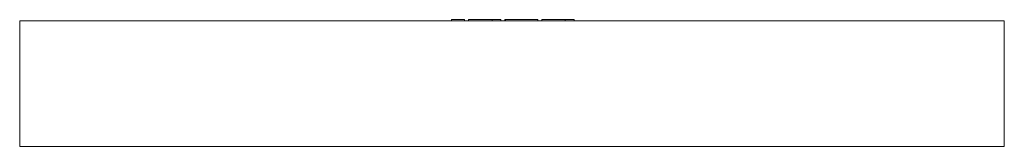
# Model space of a CAD drawing. Header units: millimetres. Extents: x -900 to 900, y -231 to 1.
import ezdxf

# ---------------------------------------------------------------- set-up
doc = ezdxf.new("R2010")
doc.units = ezdxf.units.MM

# ---------------------------------------------------------------- blocks, each defined once
blk = doc.blocks.new('RSen_56_ME_FB_LOD200 - convector - hybrid_jaga - mkbc0_02318023 - ceiling mounted - T21_jaga_mina clima beam_lxhxd 1800x230x230 mm-283195-front')
at = {"lineweight": 18}
for p, q in [((900, -1), (-900, -1)), ((-900, -1), (-900, -231)), ((900, -231), (900, -1)), ((-900, -231), (900, -231))]:
    blk.add_line(p, q, dxfattribs=at)
blk = doc.blocks.new('RSen_55_GM_FB_logo - SH_jaga - standard-260147-front')
at = {"lineweight": 18}
for p, q in [((-110.7, 1), (-96.4, 1)), ((-110.7, -1), (-110.7, 1)), ((-96.4, 1), (-86.7, 1)), ((-86.7, -1), (-86.7, 1)), ((-79.4, 1), (-79.4, -1)), ((-79.4, 1), (-68.3, 1)), ((-68.3, 1), (-44.8, 1)), ((-44.8, 1), (-36.5, 1)), ((-36.5, -1), (-36.5, 1)), ((-36.5, 1), (-20.3, 1)), ((-36.5, -1), (-36.5, 1)), ((-20.3, -1), (-20.3, 1)), ((-13, 1), (-13, -1)), ((-13, 1), (-11.9, 1)), ((-11.9, 1), (-11.9, -1)), ((-11.9, 1), (3.8, 1)), ((-11.9, -1), (-11.9, 1)), ((3.8, 1), (27.6, 1)), ((27.6, 1), (47.4, 1)), ((47.4, -1), (47.4, 1)), ((54.6, 1), (54.6, -1)), ((54.6, 1), (65.7, 1)), ((65.7, 1), (89.2, 1)), ((89.2, 1), (97.5, 1)), ((97.5, -1), (97.5, 1)), ((97.5, 1), (113.6, 1)), ((97.5, -1), (97.5, 1)), ((113.6, -1), (113.6, 1))]:
    blk.add_line(p, q, dxfattribs=at)

msp = doc.modelspace()

# ---------------------------------------------------------------- block references
at = {"lineweight": 18}
for name in ['RSen_55_GM_FB_logo - SH_jaga - standard-260147-front', 'RSen_56_ME_FB_LOD200 - convector - hybrid_jaga - mkbc0_02318023 - ceiling mounted - T21_jaga_mina clima beam_lxhxd 1800x230x230 mm-283195-front']:
    msp.add_blockref(name, (0, 0), dxfattribs=at)

doc.saveas('drawing.dxf')
